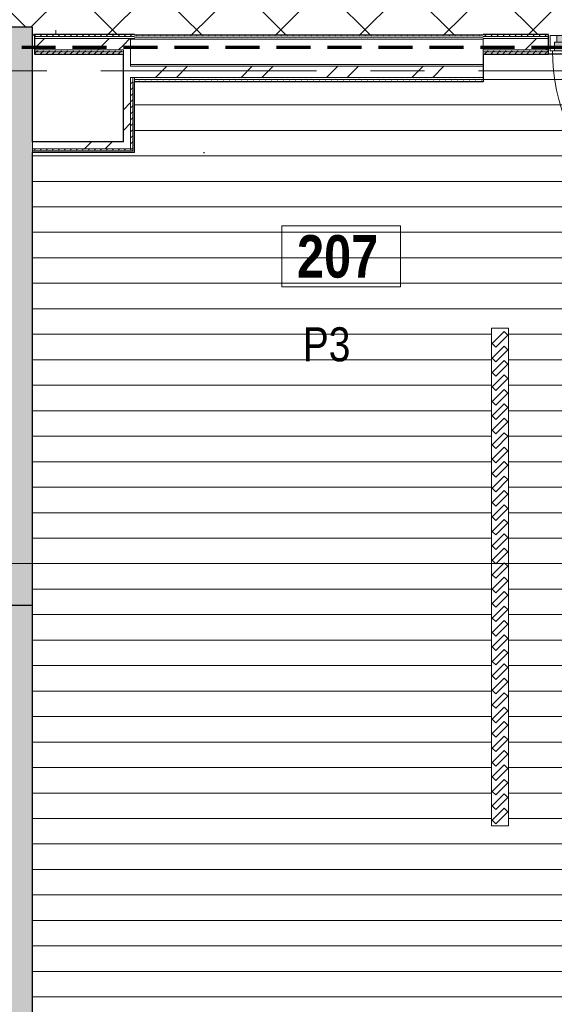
# Model space of a CAD drawing. Header units: millimetres. Extents: x -1660 to 55061, y -2461 to 22251.
# Tile 21 of 76: x 12075 to 15222, y 4907 to 10702. Entities that reach past the tile are written whole.
import ezdxf

# ---------------------------------------------------------------- set-up
doc = ezdxf.new("R2010")
doc.units = ezdxf.units.MM
for name, pattern in [('EST_Dash_2_1_', [300, 200, -100]), ('Grid Line 1_2_', [2222.5, 1270, -317.5, 317.5, -317.5]), ('Long Dash', [1428.75, 952.5, -476.25]), ('Overhead', [396.875, 238.125, -158.75])]:
    doc.linetypes.add(name, pattern=pattern)
for name, color, linetype, lineweight in [('_Overhead_', 7, 'Overhead', 9), ('Common Edges', 7, 'Continuous', 9), ('Cut Pattern-3', 7, 'Continuous', 9), ('Doors', 7, 'Continuous', 9), ('Doors-2', 7, 'Continuous', 18), ('Floors', 7, 'Continuous', 9), ('Generic Models', 7, 'Continuous', 9), ('Generic Models-1', 7, 'Continuous', 25), ('Grids-1', 7, 'Grid Line 1_2_', 9), ('Plan Swing', 7, 'Continuous', 9), ('Room Tags', 7, 'Continuous', 9), ('Walls-1', 7, 'Continuous', 25)]:
    doc.layers.add(name, color=color, linetype=linetype, lineweight=lineweight)
for name, color, linetype, lineweight, true_color in [('Color Fill-2', 9, 'Continuous', 9, 0x808080), ('Color Fill-4', 7, 'Continuous', 9, 0xab8450), ('Cut Pattern-2', 7, 'Continuous', 9, 0x787878), ('Doors-1', 7, 'Continuous', 9, 0xc18479), ('Room Tags-1', 7, 'Continuous', 9, 0x800000), ('SMA_Evakuatsiooni tee', 7, 'Long Dash', 25, 0x008000), ('SMA_Tuletõkkesektsioon', 1, 'EST_Dash_2_1_', 70, 0xff0000)]:
    doc.layers.add(name, color=color, linetype=linetype, lineweight=lineweight, true_color=true_color)
doc.styles.add('Swis721 Cn BT_1', font='swissc.ttf', dxfattribs={"height": 200})
doc.styles.add('Swis721 Cn BT_B', font='swisscb.ttf', dxfattribs={"height": 250})
pattern_1 = [(45, (0, 0), (0, 35.35534), [25, -25])]
pattern_2 = [(45, (0, 0), (-251.447, 251.447), []), (45, (0, 381), (-251.447, 251.447), [])]

# ---------------------------------------------------------------- blocks, each defined once
blk = doc.blocks.new('SMA_D01_ 1-poolne - SU-P-08 - 1200x2100 EI-1936514-2 Korruse põrandate plaan')
at = {"layer": 'Doors-1'}
for points in [[(92, -38), (565, -38), (565, 12), (-565, 12), (-565, -38), (-538.6, -38)], [(92, 12), (550, 12), (550, 52), (-550, 52), (-550, 12), (-538.6, 12)]]:
    blk.add_hatch(color=256, dxfattribs=at).paths.add_polyline_path(points, flags=0)
at = {"layer": 'Doors'}
for p, q in [((-550, 52), (550, 52)), ((550, 12), (-550, 12)), ((-565, -38), (525, -38))]:
    blk.add_line(p, q, dxfattribs=at)
at = {"layer": 'Doors-2'}
for p, q in [((-590, -38), (-590, 52)), ((-590, 52), (-550, 52)), ((-565, 12), (-565, -38)), ((-550, 12), (-565, 12)), ((-550, 52), (-550, 12)), ((550, 12), (550, 52)), ((550, 52), (590, 52)), ((565, 12), (550, 12)), ((565, -38), (565, 12)), ((590, 52), (590, -38)), ((-565, -38), (-590, -38)), ((525, -38), (575, -38)), ((525, -1188), (525, -38)), ((575, -38), (575, -1188)), ((590, -38), (575, -38)), ((575, -1188), (525, -1188))]:
    blk.add_line(p, q, dxfattribs=at)
at = {"layer": 'Plan Swing'}
blk.add_arc((575, -38), 1150, 180, 270, dxfattribs=at)
blk = doc.blocks.new('Generic Models 38 - Generic Models 2-2387911-2 Korruse põrandate plaan')
at = {"layer": 'Generic Models'}
for p, q in [((14852.5, 8885.1), (14852.5, 5957.1)), ((14952.5, 8885.1), (14852.5, 8885.1)), ((14952.5, 5957.1), (14952.5, 8885.1)), ((14852.5, 5957.1), (14952.5, 5957.1))]:
    blk.add_line(p, q, dxfattribs=at)
at = {"layer": 'Generic Models-1'}
for p, q in [((14927.3, 8865.6), (14856.6, 8794.9)), ((14877.8, 8773.7), (14948.5, 8844.4)), ((14948.5, 8844.4), (14927.3, 8865.6)), ((14877.8, 8773.7), (14856.6, 8794.9)), ((14927.3, 8780.6), (14856.6, 8709.9)), ((14877.8, 8688.7), (14948.5, 8759.4)), ((14948.5, 8759.4), (14927.3, 8780.6)), ((14877.8, 8688.7), (14856.6, 8709.9)), ((14927.3, 8695.6), (14856.6, 8624.9)), ((14948.5, 8674.4), (14927.3, 8695.6)), ((14877.8, 8603.7), (14948.5, 8674.4)), ((14877.8, 8603.7), (14856.6, 8624.9)), ((14927.3, 8610.6), (14856.6, 8539.9)), ((14877.8, 8518.7), (14948.5, 8589.4)), ((14948.5, 8589.4), (14927.3, 8610.6)), ((14877.8, 8518.7), (14856.6, 8539.9)), ((14927.3, 8525.6), (14856.6, 8454.9)), ((14948.5, 8504.4), (14927.3, 8525.6)), ((14877.8, 8433.7), (14948.5, 8504.4)), ((14877.8, 8433.7), (14856.6, 8454.9)), ((14927.3, 8440.6), (14856.6, 8369.9)), ((14877.8, 8348.7), (14948.5, 8419.4)), ((14948.5, 8419.4), (14927.3, 8440.6)), ((14877.8, 8348.7), (14856.6, 8369.9)), ((14927.3, 8355.6), (14856.6, 8284.9)), ((14948.5, 8334.4), (14927.3, 8355.6)), ((14877.8, 8263.7), (14948.5, 8334.4)), ((14877.8, 8263.7), (14856.6, 8284.9)), ((14927.3, 8270.6), (14856.6, 8199.9)), ((14877.8, 8178.7), (14948.5, 8249.4)), ((14948.5, 8249.4), (14927.3, 8270.6)), ((14877.8, 8178.7), (14856.6, 8199.9)), ((14927.3, 8185.6), (14856.6, 8114.9)), ((14948.5, 8164.4), (14927.3, 8185.6)), ((14877.8, 8093.7), (14856.6, 8114.9)), ((14877.8, 8093.7), (14948.5, 8164.4)), ((14927.3, 8100.6), (14856.6, 8029.9)), ((14877.8, 8008.7), (14948.5, 8079.4)), ((14948.5, 8079.4), (14927.3, 8100.6)), ((14877.8, 8008.7), (14856.6, 8029.9)), ((14927.3, 8015.6), (14856.6, 7944.9)), ((14948.5, 7994.4), (14927.3, 8015.6)), ((14877.8, 7923.7), (14856.6, 7944.9)), ((14877.8, 7923.7), (14948.5, 7994.4)), ((14927.3, 7930.6), (14856.6, 7859.9)), ((14877.8, 7838.7), (14948.5, 7909.4)), ((14948.5, 7909.4), (14927.3, 7930.6)), ((14877.8, 7838.7), (14856.6, 7859.9)), ((14927.3, 7845.6), (14856.6, 7774.9)), ((14877.8, 7753.7), (14948.5, 7824.4)), ((14948.5, 7824.4), (14927.3, 7845.6)), ((14877.8, 7753.7), (14856.6, 7774.9)), ((14856.6, 7689.9), (14927.3, 7760.6)), ((14948.5, 7739.4), (14877.8, 7668.7)), ((14927.3, 7760.6), (14948.5, 7739.4)), ((14856.6, 7689.9), (14877.8, 7668.7)), ((14856.6, 7604.9), (14927.3, 7675.6)), ((14948.5, 7654.4), (14877.8, 7583.7)), ((14927.3, 7675.6), (14948.5, 7654.4)), ((14856.6, 7604.9), (14877.8, 7583.7)), ((14856.6, 7519.9), (14927.3, 7590.6)), ((14948.5, 7569.4), (14877.8, 7498.7)), ((14927.3, 7590.6), (14948.5, 7569.4)), ((14856.6, 7519.9), (14877.8, 7498.7)), ((14856.6, 7434.9), (14927.3, 7505.6)), ((14948.5, 7484.4), (14877.8, 7413.7)), ((14927.3, 7505.6), (14948.5, 7484.4)), ((14856.6, 7434.9), (14877.8, 7413.7)), ((14856.6, 7349.9), (14927.3, 7420.6)), ((14927.3, 7420.6), (14948.5, 7399.4)), ((14948.5, 7399.4), (14877.8, 7328.7)), ((14856.6, 7349.9), (14877.8, 7328.7)), ((14856.6, 7264.9), (14927.3, 7335.6)), ((14948.5, 7314.4), (14877.8, 7243.7)), ((14927.3, 7335.6), (14948.5, 7314.4)), ((14856.6, 7264.9), (14877.8, 7243.7)), ((14856.6, 7179.9), (14927.3, 7250.6)), ((14927.3, 7250.6), (14948.5, 7229.4)), ((14948.5, 7229.4), (14877.8, 7158.7)), ((14856.6, 7179.9), (14877.8, 7158.7)), ((14856.6, 7094.9), (14927.3, 7165.6)), ((14948.5, 7144.4), (14877.8, 7073.7)), ((14927.3, 7165.6), (14948.5, 7144.4)), ((14856.6, 7094.9), (14877.8, 7073.7)), ((14856.6, 7009.9), (14927.3, 7080.6)), ((14927.3, 7080.6), (14948.5, 7059.4)), ((14948.5, 7059.4), (14877.8, 6988.7)), ((14856.6, 7009.9), (14877.8, 6988.7)), ((14856.6, 6924.9), (14927.3, 6995.6)), ((14948.5, 6974.4), (14877.8, 6903.7)), ((14927.3, 6995.6), (14948.5, 6974.4)), ((14856.6, 6924.9), (14877.8, 6903.7)), ((14856.6, 6839.9), (14927.3, 6910.6)), ((14927.3, 6910.6), (14948.5, 6889.4)), ((14856.6, 6839.9), (14877.8, 6818.7)), ((14948.5, 6889.4), (14877.8, 6818.7)), ((14856.6, 6754.9), (14927.3, 6825.6)), ((14948.5, 6804.4), (14877.8, 6733.7)), ((14927.3, 6825.6), (14948.5, 6804.4)), ((14856.6, 6754.9), (14877.8, 6733.7)), ((14856.6, 6669.9), (14927.3, 6740.6)), ((14927.3, 6740.6), (14948.5, 6719.4)), ((14856.6, 6669.9), (14877.8, 6648.7)), ((14948.5, 6719.4), (14877.8, 6648.7)), ((14856.6, 6584.9), (14927.3, 6655.6)), ((14948.5, 6634.4), (14877.8, 6563.7)), ((14927.3, 6655.6), (14948.5, 6634.4)), ((14856.6, 6584.9), (14877.8, 6563.7)), ((14856.6, 6499.9), (14927.3, 6570.6)), ((14948.5, 6549.4), (14877.8, 6478.7)), ((14927.3, 6570.6), (14948.5, 6549.4)), ((14856.6, 6499.9), (14877.8, 6478.7)), ((14856.6, 6414.9), (14927.3, 6485.6)), ((14948.5, 6464.4), (14877.8, 6393.7)), ((14927.3, 6485.6), (14948.5, 6464.4)), ((14856.6, 6414.9), (14877.8, 6393.7)), ((14856.6, 6329.9), (14927.3, 6400.6)), ((14948.5, 6379.4), (14877.8, 6308.7)), ((14927.3, 6400.6), (14948.5, 6379.4)), ((14856.6, 6329.9), (14877.8, 6308.7)), ((14856.6, 6244.9), (14927.3, 6315.6)), ((14948.5, 6294.4), (14877.8, 6223.7)), ((14927.3, 6315.6), (14948.5, 6294.4)), ((14856.6, 6244.9), (14877.8, 6223.7)), ((14856.6, 6159.9), (14927.3, 6230.6)), ((14948.5, 6209.4), (14877.8, 6138.7)), ((14927.3, 6230.6), (14948.5, 6209.4)), ((14856.6, 6159.9), (14877.8, 6138.7)), ((14856.6, 6074.9), (14927.3, 6145.6)), ((14927.3, 6145.6), (14948.5, 6124.4)), ((14948.5, 6124.4), (14877.8, 6053.7)), ((14856.6, 6074.9), (14877.8, 6053.7)), ((14856.6, 5989.9), (14927.3, 6060.6)), ((14948.5, 6039.4), (14877.8, 5968.7)), ((14927.3, 6060.6), (14948.5, 6039.4)), ((14856.6, 5989.9), (14877.8, 5968.7))]:
    blk.add_line(p, q, dxfattribs=at)
blk = doc.blocks.new('1_0 Room Tag - 2_5mm Nr-411650-2 Korruse põrandate plaan')
at = {"layer": 'Room Tags'}
for p, q in [((3.5, 1.8), (-3.5, 1.8)), ((-3.5, 1.8), (-3.5, -1.8)), ((3.5, 1.8), (3.5, -1.8)), ((3.5, -1.8), (-3.5, -1.8))]:
    blk.add_line(p, q, dxfattribs=at)

msp = doc.modelspace()

# ---------------------------------------------------------------- hatches: boundary and pattern name
at = {"layer": 'Color Fill-2'}
h = msp.add_hatch(dxfattribs=at)
h.set_pattern_fill('FP_41', color=256, style=0, pattern_type=2)
h.set_pattern_definition([(0, (0, 0), (0, 150), [])])
h.paths.add_polyline_path([(12150.5, 4216), (12180.5, 4216), (12180.5, 4349.6), (12507.5, 4349.6), (12507.5, 4258.6), (14507.5, 4258.6), (14507.5, 4349.6), (14843.5, 4349.6), (14843.5, 4258.6), (14849.5, 4258.6), (14849.5, 4558.6), (17818.7, 4558.6), (17818.7, 7796.2), (17786.7, 7796.2), (17786.7, 9096.2), (17861.7, 9096.2), (17861.7, 9727.1), (16387.1, 9727.1), (16387.1, 10557.1), (16377.1, 10557.1), (16377.1, 10519.1), (16362.1, 10519.1), (16362.1, 9369.1), (16312.1, 9369.1), (16312.1, 10519.1), (15197.1, 10519.1), (15197.1, 10557.1), (15187.1, 10557.1), (15187.1, 10499.1), (14803.3, 10499.1), (14803.3, 10336.1), (12750.5, 10336.1), (12750.5, 9919.1), (12150.5, 9919.1), (12150.5, 4226.7)], flags=0)
h.paths.add_polyline_path([(14852.5, 5957.1), (14852.5, 8885.1), (14952.5, 8885.1), (14952.5, 5957.1)], flags=0)
at = {"layer": 'Color Fill-4'}
h = msp.add_hatch(dxfattribs=at)
h.set_pattern_fill('FP_42', color=256, style=0, pattern_type=2)
h.set_pattern_definition([(45, (0, 0), (-247.4874, 247.4874), []), (135, (0, 0), (-247.4874, -247.4874), [])])
h.paths.add_polyline_path([(11850.5, 10497.1), (11850.5, 10657.1), (12150.5, 10657), (12150.5, 10557.1), (12162.1, 10557.1), (12162.1, 10615.1), (12750.5, 10615.1), (12750.5, 10612.1), (14803.3, 10612.1), (14803.3, 10615.1), (15187.1, 10615.1), (15187.1, 10557.1), (15197.1, 10557.1), (15197.1, 10609.1), (16377.1, 10609.1), (16377.1, 10557.1), (16387.1, 10557.1), (16387.1, 10627.1), (20534, 10627.1), (20534, 10569.1), (20544, 10569.1), (20544, 10601.1), (21524, 10601.1), (21524, 10569.1), (21534, 10569.1), (21534, 10627.1), (24162.1, 10627.1), (24163.1, 10579.1), (30166, 10579.1), (30166, 11777.1), (29866, 11777.1), (29866, 11857.1), (27566, 11857.1), (27566, 11915.1), (27556, 11915.1), (27556, 11857.1), (27541, 11857.1), (27541, 10907.1), (27491, 10907.1), (27491, 11857.1), (26576, 11857.7), (26576, 11915.1), (26566, 11915.1), (26566, 11857.1), (21546, 11857.1), (21546, 11915.1), (21536, 11915.1), (21536, 11883.1), (20556, 11883.1), (20556, 11915.1), (20546, 11915.1), (20546, 11857.1), (15546, 11857.1), (15546, 11915.1), (15536, 11915.1), (15536, 11883.1), (14556, 11883.1), (14556, 11915.1), (14546, 11915.1), (14546, 11857.1), (9546, 11857.1), (9546, 11915.1), (9536, 11915.1), (9536, 11857.1), (8621, 11857.1), (8621, 10907.1), (8571, 10907.1), (8571, 11857.1), (8556, 11857.1), (8556, 11915.1), (8546, 11915.1), (8546, 11857.1), (6159.3, 11856.7), (6159.3, 10657.1), (11830.5, 10657.1), (11830.5, 10577.1), (11840.5, 10577.1), (11840.5, 10497.1)], flags=0)
at = {"layer": 'Cut Pattern-2'}
for points in [[(12095.7, 7602.8), (12150.5, 7602.8), (12150.5, 10657.1), (11850.5, 10657.1), (11850.5, 7602.8)], [(12130.5, 7252.8), (12150.5, 7252.8), (12150.5, 7602.8), (7731.1, 7602.8), (7731.1, 7252.8), (12095.7, 7252.8)], [(12095.7, 4216), (12150.5, 4216), (12150.5, 7252.8), (11830.5, 7252.8), (11830.5, 4216)]]:
    msp.add_hatch(color=256, dxfattribs=at).paths.add_polyline_path(points, flags=0)
h = msp.add_hatch(dxfattribs=at)
h.set_pattern_fill('FP_3', color=256, style=0, pattern_type=2)
h.set_pattern_definition(pattern_2)
h.paths.add_polyline_path([(12686, 10524.1), (12686, 10590.1), (12162.1, 10590.1), (12162.1, 10524.1)], flags=0)
h = msp.add_hatch(dxfattribs=at)
h.set_pattern_fill('FP_3', color=256, style=0, pattern_type=2)
h.set_pattern_definition(pattern_2)
h.paths.add_polyline_path([(12686, 10337.5), (12728, 10337.5), (12728, 10590.1), (12686, 10590.1), (12686, 10499.1)], flags=0)
h = msp.add_hatch(dxfattribs=at)
h.set_pattern_fill('FP_3', color=256, style=0, pattern_type=2)
h.set_pattern_definition(pattern_2)
h.paths.add_polyline_path([(14803.3, 10524.1), (15187.1, 10524.1), (15187.1, 10590.1), (14803.3, 10590.1), (14803.3, 10587.1)], flags=0)
h = msp.add_hatch(dxfattribs=at)
h.set_pattern_fill('FP_3', color=256, style=0, pattern_type=2)
h.set_pattern_definition(pattern_2)
h.paths.add_polyline_path([(13041.5, 10361.1), (14803.3, 10361.1), (14803.3, 10427.1), (12728, 10427.1), (12728, 10361.1), (12750.5, 10361.1)], flags=0)
h = msp.add_hatch(dxfattribs=at)
h.set_pattern_fill('FP_3', color=256, style=0, pattern_type=2)
h.set_pattern_definition(pattern_2)
h.paths.add_polyline_path([(12726.2, 9941.6), (12728, 9941.6), (12728, 10337.5), (12686, 10337.5), (12686, 9941.6)], flags=0)
h = msp.add_hatch(dxfattribs=at)
h.set_pattern_fill('FP_3', color=256, style=0, pattern_type=2)
h.set_pattern_definition(pattern_2)
h.paths.add_polyline_path([(12686, 9941.6), (12686, 9983.6), (12208.6, 9983.6), (12208.6, 9941.6)], flags=0)
at = {"layer": 'Cut Pattern-3'}
h = msp.add_hatch(dxfattribs=at)
h.set_pattern_fill('FP_1', color=256, style=0, pattern_type=2)
h.set_pattern_definition(pattern_1)
h.paths.add_polyline_path([(12686, 10602.6), (12750.5, 10602.6), (12750.5, 10615.1), (12162.1, 10615.1), (12162.1, 10602.6)], flags=0)
h = msp.add_hatch(dxfattribs=at)
h.set_pattern_fill('FP_1', color=256, style=0, pattern_type=2)
h.set_pattern_definition(pattern_1)
h.paths.add_polyline_path([(13356.8, 10599.6), (14803.3, 10599.6), (14803.3, 10612.1), (12750.5, 10612.1), (12750.5, 10599.6), (13041.5, 10599.6)], flags=0)
h = msp.add_hatch(dxfattribs=at)
h.set_pattern_fill('FP_1', color=256, style=0, pattern_type=2)
h.set_pattern_definition(pattern_1)
h.paths.add_polyline_path([(14803.3, 10602.6), (15187.1, 10602.6), (15187.1, 10615.1), (14803.3, 10615.1), (14803.3, 10607)], flags=0)
h = msp.add_hatch(dxfattribs=at)
h.set_pattern_fill('FP_1', color=256, style=0, pattern_type=2)
h.set_pattern_definition(pattern_1)
h.paths.add_polyline_path([(12740.5, 10337.5), (12740.5, 10361.1), (12728, 10361.1), (12728, 10337.5)], flags=0)
h.paths.add_polyline_path([(12740.5, 10587.1), (12740.3, 10590.1), (12728, 10590.1), (12728, 10587.1), (12737.4, 10587.1)], flags=0)
h = msp.add_hatch(dxfattribs=at)
h.set_pattern_fill('FP_1', color=256, style=0, pattern_type=2)
h.set_pattern_definition(pattern_1)
h.paths.add_polyline_path([(14803.3, 10587.1), (14803.3, 10599.6), (12750.5, 10599.6), (12750.5, 10587.1), (14617.9, 10587.1)], flags=0)
h = msp.add_hatch(dxfattribs=at)
h.set_pattern_fill('FP_1', color=256, style=0, pattern_type=2)
h.set_pattern_definition(pattern_1)
h.paths.add_polyline_path([(12686, 10511.6), (12686, 10524.1), (12162.1, 10524.1), (12162.1, 10511.6)], flags=0)
h = msp.add_hatch(dxfattribs=at)
h.set_pattern_fill('FP_1', color=256, style=0, pattern_type=2)
h.set_pattern_definition(pattern_1)
h.paths.add_polyline_path([(12686, 10499.1), (12686, 10511.6), (12162.1, 10511.6), (12162.1, 10499.1)], flags=0)
h = msp.add_hatch(dxfattribs=at)
h.set_pattern_fill('FP_1', color=256, style=0, pattern_type=2)
h.set_pattern_definition(pattern_1)
h.paths.add_polyline_path([(15187.1, 10511.6), (15187.1, 10524.1), (14803.3, 10524.1), (14803.3, 10511.6), (14933.2, 10511.6)], flags=0)
h = msp.add_hatch(dxfattribs=at)
h.set_pattern_fill('FP_1', color=256, style=0, pattern_type=2)
h.set_pattern_definition(pattern_1)
h.paths.add_polyline_path([(15187.1, 10499.1), (15187.1, 10511.6), (14803.3, 10511.6), (14803.3, 10499.1), (14933.2, 10499.1)], flags=0)
h = msp.add_hatch(dxfattribs=at)
h.set_pattern_fill('FP_1', color=256, style=0, pattern_type=2)
h.set_pattern_definition(pattern_1)
h.paths.add_polyline_path([(12728, 9929.1), (12740.5, 9929.1), (12740.5, 10337.5), (12728, 10337.5), (12728, 9941.6)], flags=0)
h = msp.add_hatch(dxfattribs=at)
h.set_pattern_fill('FP_1', color=256, style=0, pattern_type=2)
h.set_pattern_definition(pattern_1)
h.paths.add_polyline_path([(13356.8, 10348.6), (14803.3, 10348.6), (14803.3, 10361.1), (12750.5, 10361.1), (12750.5, 10348.6), (13041.5, 10348.6)], flags=0)
h = msp.add_hatch(dxfattribs=at)
h.set_pattern_fill('FP_1', color=256, style=0, pattern_type=2)
h.set_pattern_definition(pattern_1)
h.paths.add_polyline_path([(14803.3, 10337.5), (14803.3, 10348.6), (12750.5, 10348.6), (12750.6, 10337.5), (14617.9, 10337.5)], flags=0)
h = msp.add_hatch(dxfattribs=at)
h.set_pattern_fill('FP_1', color=256, style=0, pattern_type=2)
h.set_pattern_definition(pattern_1)
h.paths.add_polyline_path([(14803.3, 10336.1), (14803.3, 10337.5), (12750.5, 10337.5), (12750.5, 10336.1), (14617.9, 10336.1)], flags=0)
h = msp.add_hatch(dxfattribs=at)
h.set_pattern_fill('FP_1', color=256, style=0, pattern_type=2)
h.set_pattern_definition(pattern_1)
h.paths.add_polyline_path([(12151.8, 9929.1), (12208.6, 9929.1), (12208.6, 9941.6), (12150.5, 9941.6), (12150.5, 9929.1)], flags=0)
h = msp.add_hatch(dxfattribs=at)
h.set_pattern_fill('FP_1', color=256, style=0, pattern_type=2)
h.set_pattern_definition(pattern_1)
h.paths.add_polyline_path([(12727.6, 9929.1), (12728, 9929.1), (12728, 9941.6), (12208.6, 9941.6), (12208.6, 9929.1), (12726.2, 9929.1)], flags=0)

# ---------------------------------------------------------------- linework, layer by layer
at = {"layer": '_Overhead_'}
msp.add_line((12288.4, 13418.7), (12288.4, 10618.7), dxfattribs=at)
at = {"layer": 'Common Edges'}
for p, q in [((12750.5, 10602.6), (12162.1, 10602.6)), ((12750.5, 10590.1), (12162.1, 10590.1)), ((12728, 10590.1), (12728, 10427.1)), ((14803.3, 10587.1), (12728, 10587.1)), ((12740.5, 10587.1), (12740.5, 10590.1)), ((14803.3, 10599.6), (12750.5, 10599.6)), ((12750.5, 10587.1), (12750.5, 10590.1)), ((15187.1, 10602.6), (14803.3, 10602.6)), ((15187.1, 10590.1), (14803.3, 10590.1)), ((14803.3, 10590.1), (14803.3, 10499.1)), ((12686, 10524.1), (12162.1, 10524.1)), ((12686, 10511.6), (12162.1, 10511.6)), ((12686, 10499.1), (12686, 10524.1)), ((15187.1, 10524.1), (14803.3, 10524.1)), ((15187.1, 10511.6), (14803.3, 10511.6)), ((14803.3, 10437.1), (12728, 10437.1)), ((14803.3, 10427.1), (12728, 10427.1)), ((12728, 9941.6), (12728, 10361.1)), ((14803.3, 10361.1), (12728, 10361.1)), ((12740.5, 9929.1), (12740.5, 10361.1)), ((12750.5, 10336.1), (12750.5, 10361.1)), ((14803.3, 10348.6), (12750.5, 10348.6)), ((12150.5, 9983.6), (12150.5, 9919.1)), ((12150.5, 9941.6), (12728, 9941.6)), ((12150.5, 9929.1), (12740.5, 9929.1))]:
    msp.add_line(p, q, dxfattribs=at)
at = {"layer": 'Floors'}
msp.add_line((16312.1, 10499.1), (15187.1, 10499.1), dxfattribs=at)
at = {"layer": 'Grids-1'}
for p, q in [((1439.8, 10400), (35035.1, 10400)), ((1439.8, 7500), (35035.1, 7500))]:
    msp.add_line(p, q, dxfattribs=at)
at = {"layer": 'SMA_Evakuatsiooni tee'}
msp.add_line((13158, 9919.1), (13163, 9919.1), dxfattribs=at)
at = {"layer": 'SMA_Tuletõkkesektsioon'}
msp.add_line((17987.1, 10537.1), (5613.8, 10537.1), dxfattribs=at)
at = {"layer": 'Walls-1'}
for p, q in [((12150.5, 10657.1), (11850.5, 10657.1)), ((12150.5, 9983.6), (12150.5, 10657.1)), ((12750.5, 10615.1), (12162.1, 10615.1)), ((12162.1, 10615.1), (12162.1, 10499.1)), ((12750.5, 10615.1), (12750.5, 10612.1)), ((12750.5, 10612.1), (14803.3, 10612.1)), ((15187.1, 10615.1), (14803.3, 10615.1)), ((14803.3, 10615.1), (14803.3, 10612.1)), ((15187.1, 10499.1), (15187.1, 10615.1)), ((12162.1, 10499.1), (12686, 10499.1)), ((12686, 9983.6), (12686, 10499.1)), ((14803.3, 10499.1), (15187.1, 10499.1)), ((14803.3, 10499.1), (14803.3, 10336.1)), ((12750.5, 9919.1), (12750.5, 10336.1)), ((14803.3, 10336.1), (12750.5, 10336.1)), ((12686, 9983.6), (12150.5, 9983.6)), ((12150.5, 4216), (12150.5, 9919.1)), ((12750.5, 9919.1), (12150.5, 9919.1)), ((12150.5, 7252.8), (11830.5, 7252.8))]:
    msp.add_line(p, q, dxfattribs=at)

# ---------------------------------------------------------------- block references
at = {"layer": 'Doors'}
msp.add_blockref('SMA_D01_ 1-poolne - SU-P-08 - 1200x2100 EI-1936514-2 Korruse põrandate plaan', (15787.1, 10557.1), dxfattribs=at)
at = {"layer": 'Generic Models'}
msp.add_blockref('Generic Models 38 - Generic Models 2-2387911-2 Korruse põrandate plaan', (0, 0), dxfattribs=at)
at = {"layer": 'Room Tags', "xscale": 99.99999999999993, "yscale": 99.99999999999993, "zscale": 99.99999999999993}
msp.add_blockref('1_0 Room Tag - 2_5mm Nr-411650-2 Korruse põrandate plaan', (13967.4, 9309.1), dxfattribs=at)

# ---------------------------------------------------------------- texts
at = {"layer": 'Room Tags', "insert": (13707.7, 9433.6), "char_height": 250, "width": 625.316, "attachment_point": 1, "style": 'Swis721 Cn BT_B'}
msp.add_mtext('207', dxfattribs=at)
at = {"layer": 'Room Tags-1', "insert": (13741.4, 8891), "char_height": 200, "width": 328.692, "attachment_point": 1, "style": 'Swis721 Cn BT_1'}
msp.add_mtext('P3', dxfattribs=at)

doc.saveas('drawing.dxf')
